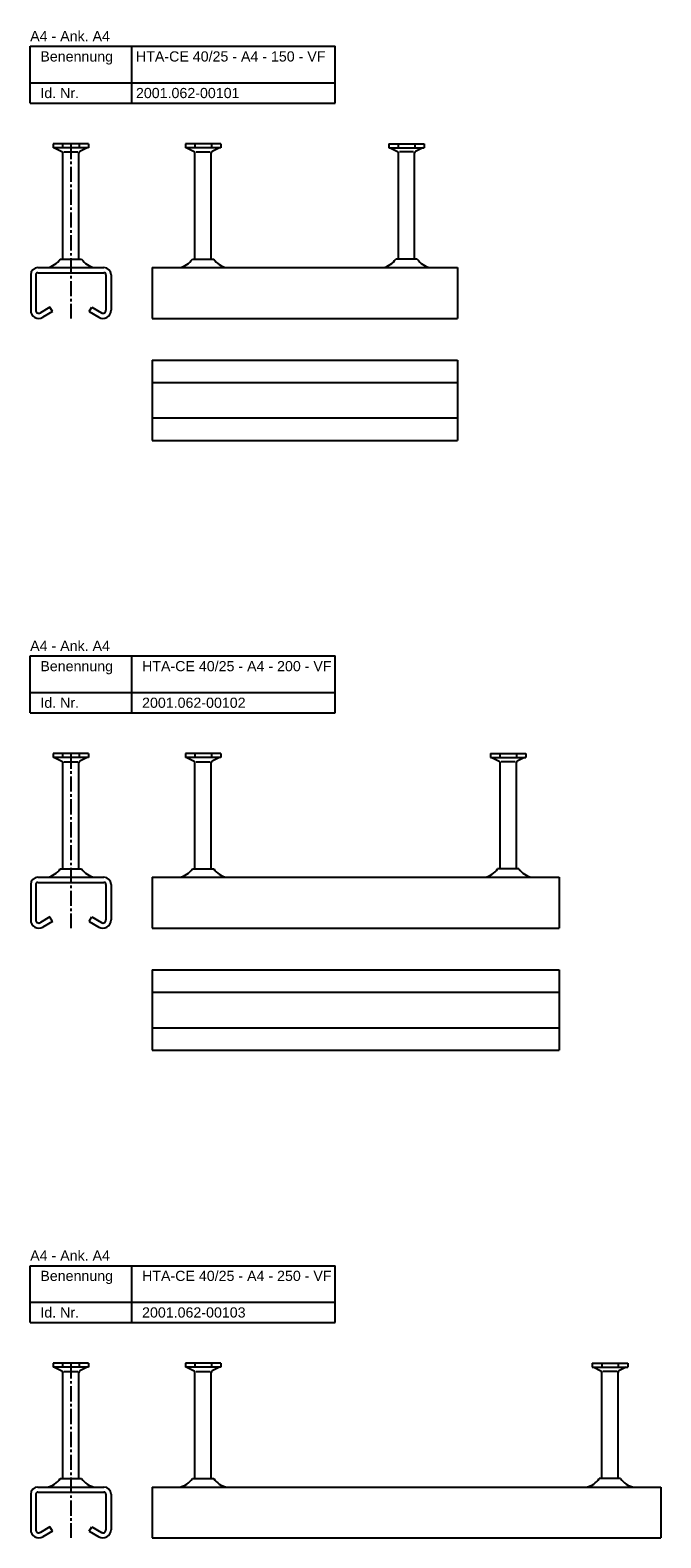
# Model space of a CAD drawing. Header units: millimetres. Extents: x 11969 to 26348, y -459 to 2743.
# Tile 12 of 14: x 20218 to 20528, y 2001 to 2743. Entities that reach past the tile are written whole.
import ezdxf

# ---------------------------------------------------------------- set-up
doc = ezdxf.new("R2010")
doc.units = ezdxf.units.MM
doc.header["$LTSCALE"] = 10
doc.linetypes.add('MITTE2', pattern=[1.125, 0.75, -0.125, 0.125, -0.125])
doc.layers.add('HALFEN', color=2, linetype='CONTINUOUS')
doc.styles.add('ARIAL50', font='arial.ttf', dxfattribs={"height": 5})

msp = doc.modelspace()

# ---------------------------------------------------------------- linework, layer by layer
at = {"layer": 'HALFEN'}
for p, q in [((20218.2, 2735.25), (20368.2, 2735.25)), ((20218.2, 2707.25), (20218.2, 2735.25)), ((20268.2, 2707.25), (20268.2, 2735.25)), ((20368.2, 2707.25), (20368.2, 2735.25)), ((20218.2, 2717.25), (20368.2, 2717.25)), ((20218.2, 2707.25), (20368.2, 2707.25)), ((20246.93, 2687.25), (20229.48, 2687.25)), ((20229.48, 2687.25), (20229.48, 2685.35)), ((20234.13, 2687), (20234.13, 2685.6)), ((20242.28, 2687), (20242.28, 2685.6)), ((20246.93, 2687.25), (20246.93, 2685.35)), ((20311.93, 2687.25), (20294.48, 2687.25)), ((20294.48, 2687.25), (20294.48, 2685.35)), ((20299.13, 2687), (20299.13, 2685.6)), ((20307.28, 2687), (20307.28, 2685.6)), ((20311.93, 2687.25), (20311.93, 2685.35)), ((20394.48, 2687.25), (20411.93, 2687.25)), ((20394.48, 2687.25), (20394.48, 2685.35)), ((20399.13, 2687), (20399.13, 2685.6)), ((20407.28, 2687), (20407.28, 2685.6)), ((20411.93, 2687.25), (20411.93, 2685.35)), ((20246.93, 2685.35), (20229.48, 2685.35)), ((20230.2, 2685.35), (20233.77, 2683.47)), ((20234.2, 2630.55), (20234.2, 2682.77)), ((20234.72, 2683.25), (20241.68, 2683.25)), ((20242.2, 2630.55), (20242.2, 2682.77)), ((20246.2, 2685.35), (20242.63, 2683.47)), ((20311.93, 2685.35), (20294.48, 2685.35)), ((20295.2, 2685.35), (20298.77, 2683.47)), ((20299.2, 2630.55), (20299.2, 2682.77)), ((20299.72, 2683.25), (20306.68, 2683.25)), ((20307.2, 2630.55), (20307.2, 2682.77)), ((20311.2, 2685.35), (20307.63, 2683.47)), ((20394.48, 2685.35), (20411.93, 2685.35)), ((20395.2, 2685.35), (20398.77, 2683.47)), ((20399.2, 2630.55), (20399.2, 2682.77)), ((20406.68, 2683.25), (20399.72, 2683.25)), ((20407.2, 2630.55), (20407.2, 2682.77)), ((20411.2, 2685.35), (20407.63, 2683.47)), ((20221.95, 2626.35), (20254.45, 2626.35)), ((20232.95, 2630.55), (20243.45, 2630.55)), ((20278.2, 2626.35), (20428.2, 2626.35)), ((20278.2, 2626.35), (20278.2, 2601.35)), ((20297.95, 2630.55), (20308.45, 2630.55)), ((20408.45, 2630.55), (20397.95, 2630.55)), ((20428.2, 2626.35), (20428.2, 2601.35)), ((20218.45, 2622.85), (20218.45, 2605.35)), ((20220.95, 2622.85), (20220.95, 2605.35)), ((20221.95, 2623.85), (20254.45, 2623.85)), ((20255.45, 2622.85), (20255.45, 2605.35)), ((20257.95, 2622.85), (20257.95, 2605.35)), ((20227.94, 2606.83), (20223.21, 2604.06)), ((20229.2, 2604.68), (20224.48, 2601.9)), ((20229.2, 2604.68), (20227.94, 2606.83)), ((20247.2, 2604.68), (20248.47, 2606.83)), ((20247.2, 2604.68), (20251.93, 2601.9)), ((20248.47, 2606.83), (20253.19, 2604.06)), ((20278.2, 2601.35), (20428.2, 2601.35)), ((20278.2, 2580.85), (20428.2, 2580.85)), ((20278.2, 2580.85), (20278.2, 2541.35)), ((20428.2, 2580.85), (20428.2, 2541.35)), ((20278.2, 2569.85), (20428.2, 2569.85)), ((20278.2, 2552.35), (20428.2, 2552.35)), ((20278.2, 2541.35), (20428.2, 2541.35)), ((20218.2, 2435.25), (20368.2, 2435.25)), ((20218.2, 2407.25), (20218.2, 2435.25)), ((20268.2, 2407.25), (20268.2, 2435.25)), ((20368.2, 2407.25), (20368.2, 2435.25)), ((20218.2, 2417.25), (20368.2, 2417.25)), ((20218.2, 2407.25), (20368.2, 2407.25)), ((20246.93, 2387.25), (20229.48, 2387.25)), ((20229.48, 2387.25), (20229.48, 2385.35)), ((20246.93, 2385.35), (20229.48, 2385.35)), ((20230.2, 2385.35), (20233.77, 2383.47)), ((20234.13, 2387), (20234.13, 2385.6)), ((20234.2, 2330.55), (20234.2, 2382.77)), ((20234.72, 2383.25), (20241.68, 2383.25)), ((20242.2, 2330.55), (20242.2, 2382.77)), ((20242.28, 2387), (20242.28, 2385.6)), ((20246.2, 2385.35), (20242.63, 2383.47)), ((20246.93, 2387.25), (20246.93, 2385.35)), ((20311.93, 2387.25), (20294.48, 2387.25)), ((20294.48, 2387.25), (20294.48, 2385.35)), ((20311.93, 2385.35), (20294.48, 2385.35)), ((20295.2, 2385.35), (20298.77, 2383.47)), ((20299.13, 2387), (20299.13, 2385.6)), ((20299.2, 2330.55), (20299.2, 2382.77)), ((20299.72, 2383.25), (20306.68, 2383.25)), ((20307.2, 2330.55), (20307.2, 2382.77)), ((20307.28, 2387), (20307.28, 2385.6)), ((20311.2, 2385.35), (20307.63, 2383.47)), ((20311.93, 2387.25), (20311.93, 2385.35)), ((20444.48, 2387.25), (20461.93, 2387.25)), ((20444.48, 2387.25), (20444.48, 2385.35)), ((20444.48, 2385.35), (20461.93, 2385.35)), ((20445.2, 2385.35), (20448.77, 2383.47)), ((20449.13, 2387), (20449.13, 2385.6)), ((20449.2, 2330.55), (20449.2, 2382.77)), ((20456.68, 2383.25), (20449.72, 2383.25)), ((20457.2, 2330.55), (20457.2, 2382.77)), ((20457.28, 2387), (20457.28, 2385.6)), ((20461.2, 2385.35), (20457.63, 2383.47)), ((20461.93, 2387.25), (20461.93, 2385.35)), ((20232.95, 2330.55), (20243.45, 2330.55)), ((20297.95, 2330.55), (20308.45, 2330.55)), ((20458.45, 2330.55), (20447.95, 2330.55)), ((20218.45, 2322.85), (20218.45, 2305.35)), ((20220.95, 2322.85), (20220.95, 2305.35)), ((20221.95, 2326.35), (20254.45, 2326.35)), ((20221.95, 2323.85), (20254.45, 2323.85)), ((20255.45, 2322.85), (20255.45, 2305.35)), ((20257.95, 2322.85), (20257.95, 2305.35)), ((20278.2, 2326.35), (20478.2, 2326.35)), ((20278.2, 2326.35), (20278.2, 2301.35)), ((20478.2, 2326.35), (20478.2, 2301.35)), ((20227.94, 2306.83), (20223.21, 2304.06)), ((20229.2, 2304.68), (20224.48, 2301.9)), ((20229.2, 2304.68), (20227.94, 2306.83)), ((20247.2, 2304.68), (20248.47, 2306.83)), ((20247.2, 2304.68), (20251.93, 2301.9)), ((20248.47, 2306.83), (20253.19, 2304.06)), ((20278.2, 2301.35), (20478.2, 2301.35)), ((20278.2, 2280.85), (20478.2, 2280.85)), ((20278.2, 2280.85), (20278.2, 2241.35)), ((20478.2, 2280.85), (20478.2, 2241.35)), ((20278.2, 2269.85), (20478.2, 2269.85)), ((20278.2, 2252.35), (20478.2, 2252.35)), ((20278.2, 2241.35), (20478.2, 2241.35)), ((20218.2, 2135.25), (20368.2, 2135.25)), ((20218.2, 2107.25), (20218.2, 2135.25)), ((20268.2, 2107.25), (20268.2, 2135.25)), ((20368.2, 2107.25), (20368.2, 2135.25)), ((20218.2, 2117.25), (20368.2, 2117.25)), ((20218.2, 2107.25), (20368.2, 2107.25)), ((20246.93, 2087.25), (20229.48, 2087.25)), ((20229.48, 2087.25), (20229.48, 2085.35)), ((20246.93, 2085.35), (20229.48, 2085.35)), ((20230.2, 2085.35), (20233.77, 2083.47)), ((20234.13, 2087), (20234.13, 2085.6)), ((20242.28, 2087), (20242.28, 2085.6)), ((20246.2, 2085.35), (20242.63, 2083.47)), ((20246.93, 2087.25), (20246.93, 2085.35)), ((20311.93, 2087.25), (20294.48, 2087.25)), ((20294.48, 2087.25), (20294.48, 2085.35)), ((20311.93, 2085.35), (20294.48, 2085.35)), ((20295.2, 2085.35), (20298.77, 2083.47)), ((20299.13, 2087), (20299.13, 2085.6)), ((20307.28, 2087), (20307.28, 2085.6)), ((20311.2, 2085.35), (20307.63, 2083.47)), ((20311.93, 2087.25), (20311.93, 2085.35)), ((20494.48, 2087.25), (20511.93, 2087.25)), ((20494.48, 2087.25), (20494.48, 2085.35)), ((20494.48, 2085.35), (20511.93, 2085.35)), ((20495.2, 2085.35), (20498.77, 2083.47)), ((20499.13, 2087), (20499.13, 2085.6)), ((20507.28, 2087), (20507.28, 2085.6)), ((20511.2, 2085.35), (20507.63, 2083.47)), ((20511.93, 2087.25), (20511.93, 2085.35)), ((20234.2, 2030.55), (20234.2, 2082.77)), ((20234.72, 2083.25), (20241.68, 2083.25)), ((20242.2, 2030.55), (20242.2, 2082.77)), ((20299.2, 2030.55), (20299.2, 2082.77)), ((20299.72, 2083.25), (20306.68, 2083.25)), ((20307.2, 2030.55), (20307.2, 2082.77)), ((20499.2, 2030.55), (20499.2, 2082.77)), ((20506.68, 2083.25), (20499.72, 2083.25)), ((20507.2, 2030.55), (20507.2, 2082.77)), ((20221.95, 2026.35), (20254.45, 2026.35)), ((20232.95, 2030.55), (20243.45, 2030.55)), ((20278.2, 2026.35), (20528.2, 2026.35)), ((20278.2, 2026.35), (20278.2, 2001.35)), ((20297.95, 2030.55), (20308.45, 2030.55)), ((20508.45, 2030.55), (20497.95, 2030.55)), ((20528.2, 2026.35), (20528.2, 2001.35)), ((20218.45, 2022.85), (20218.45, 2005.35)), ((20220.95, 2022.85), (20220.95, 2005.35)), ((20221.95, 2023.85), (20254.45, 2023.85)), ((20255.45, 2022.85), (20255.45, 2005.35)), ((20257.95, 2022.85), (20257.95, 2005.35)), ((20227.94, 2006.83), (20223.21, 2004.06)), ((20229.2, 2004.68), (20224.48, 2001.9)), ((20229.2, 2004.68), (20227.94, 2006.83)), ((20247.2, 2004.68), (20248.47, 2006.83)), ((20247.2, 2004.68), (20251.93, 2001.9)), ((20248.47, 2006.83), (20253.19, 2004.06)), ((20278.2, 2001.35), (20528.2, 2001.35))]:
    msp.add_line(p, q, dxfattribs=at)
at = {"layer": 'HALFEN', "color": 1, "linetype": 'MITTE2'}
for p, q in [((20238.2, 2687.25), (20238.2, 2601.35)), ((20238.2, 2387.25), (20238.2, 2301.35)), ((20238.2, 2087.25), (20238.2, 2001.35))]:
    msp.add_line(p, q, dxfattribs=at)
at = {"layer": 'HALFEN'}
for centre, radius, start, end in [((20233.4, 2682.77), 0.8, 0, 62.30053), ((20243, 2682.77), 0.8, 117.69947, 180), ((20298.4, 2682.77), 0.8, 0, 62.30053), ((20308, 2682.77), 0.8, 117.69947, 180), ((20398.4, 2682.77), 0.8, 0, 62.30053), ((20408, 2682.77), 0.8, 117.69947, 180), ((20221.95, 2622.85), 3.5, 90, 180), ((20224.66, 2636.14), 10, 281.78372, 326.01848), ((20251.75, 2636.14), 10, 213.98152, 258.21628), ((20254.45, 2622.85), 3.5, 0, 90), ((20289.66, 2636.14), 10, 281.78372, 326.01848), ((20316.75, 2636.14), 10, 213.98152, 258.21628), ((20389.66, 2636.14), 10, 281.78372, 326.01848), ((20416.75, 2636.14), 10, 213.98152, 258.21628), ((20221.95, 2622.85), 1, 90, 180), ((20254.45, 2622.85), 1, 0, 90), ((20222.45, 2605.35), 4, 180, 300.45158), ((20222.45, 2605.35), 1.5, 180, 300.45158), ((20253.95, 2605.35), 4, 239.54842, 0), ((20253.95, 2605.35), 1.5, 239.54842, 0), ((20233.4, 2382.77), 0.8, 0, 62.30053), ((20243, 2382.77), 0.8, 117.69947, 180), ((20298.4, 2382.77), 0.8, 0, 62.30053), ((20308, 2382.77), 0.8, 117.69947, 180), ((20448.4, 2382.77), 0.8, 0, 62.30053), ((20458, 2382.77), 0.8, 117.69947, 180), ((20224.66, 2336.14), 10, 281.78372, 326.01848), ((20251.75, 2336.14), 10, 213.98152, 258.21628), ((20289.66, 2336.14), 10, 281.78372, 326.01848), ((20316.75, 2336.14), 10, 213.98152, 258.21628), ((20439.66, 2336.14), 10, 281.78372, 326.01848), ((20466.75, 2336.14), 10, 213.98152, 258.21628), ((20221.95, 2322.85), 3.5, 90, 180), ((20221.95, 2322.85), 1, 90, 180), ((20254.45, 2322.85), 3.5, 0, 90), ((20254.45, 2322.85), 1, 0, 90), ((20222.45, 2305.35), 4, 180, 300.45158), ((20222.45, 2305.35), 1.5, 180, 300.45158), ((20253.95, 2305.35), 4, 239.54842, 0), ((20253.95, 2305.35), 1.5, 239.54842, 0), ((20233.4, 2082.77), 0.8, 0, 62.30053), ((20243, 2082.77), 0.8, 117.69947, 180), ((20298.4, 2082.77), 0.8, 0, 62.30053), ((20308, 2082.77), 0.8, 117.69947, 180), ((20498.4, 2082.77), 0.8, 0, 62.30053), ((20508, 2082.77), 0.8, 117.69947, 180), ((20221.95, 2022.85), 3.5, 90, 180), ((20224.66, 2036.14), 10, 281.78372, 326.01848), ((20251.75, 2036.14), 10, 213.98152, 258.21628), ((20254.45, 2022.85), 3.5, 0, 90), ((20289.66, 2036.14), 10, 281.78372, 326.01848), ((20316.75, 2036.14), 10, 213.98152, 258.21628), ((20489.66, 2036.14), 10, 281.78372, 326.01848), ((20516.75, 2036.14), 10, 213.98152, 258.21628), ((20221.95, 2022.85), 1, 90, 180), ((20254.45, 2022.85), 1, 0, 90), ((20222.45, 2005.35), 4, 180, 300.45158), ((20222.45, 2005.35), 1.5, 180, 300.45158), ((20253.95, 2005.35), 4, 239.54842, 0), ((20253.95, 2005.35), 1.5, 239.54842, 0)]:
    msp.add_arc(centre, radius, start, end, dxfattribs=at)

# ---------------------------------------------------------------- texts
at = {"layer": 'HALFEN', "style": 'ARIAL50'}
for s, p in [('A4 - Ank. A4', (20218.2, 2737.75)), ('Benennung', (20223.2, 2727.75)), ('HTA-CE 40/25 - A4 - 150 - VF', (20270.2, 2727.75)), ('Id. Nr.', (20223.2, 2709.75)), ('2001.062-00101', (20270.2, 2709.75)), ('A4 - Ank. A4', (20218.2, 2437.75)), ('Benennung', (20223.2, 2427.75)), ('HTA-CE 40/25 - A4 - 200 - VF', (20273.2, 2427.75)), ('Id. Nr.', (20223.2, 2409.75)), ('2001.062-00102', (20273.2, 2409.75)), ('A4 - Ank. A4', (20218.2, 2137.75)), ('Benennung', (20223.2, 2127.75)), ('HTA-CE 40/25 - A4 - 250 - VF', (20273.2, 2127.75)), ('Id. Nr.', (20223.2, 2109.75)), ('2001.062-00103', (20273.2, 2109.75))]:
    msp.add_text(s, height=5, dxfattribs=at).set_placement(p)

doc.saveas('drawing.dxf')
